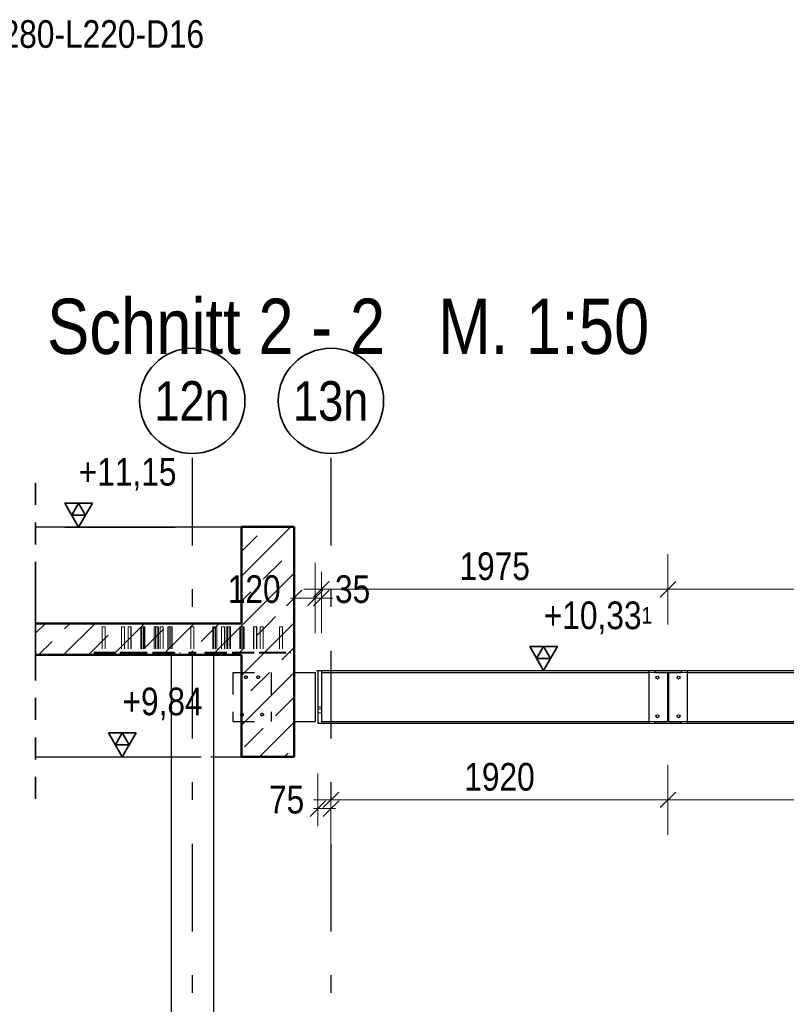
# Model space of a CAD drawing. Header units: millimetres. Extents: x -39 to 84, y 0 to 66.
# Tile 41 of 92: x 5.37 to 9.73, y 11.68 to 17.3. Entities that reach past the tile are written whole.
import ezdxf
from ezdxf.enums import TextEntityAlignment as Align

# ---------------------------------------------------------------- set-up
doc = ezdxf.new("R2010")
doc.units = ezdxf.units.MM
doc.linetypes.add('DASHDOTX2', pattern=[2, 1, -0.5, 0, -0.5])
doc.linetypes.add('HIDDEN', pattern=[0.375, 0.25, -0.125])
for name, color, linetype, lineweight in [('01_Neubau Raumschraffuren', 7, 'Continuous', 20), ('Achsen', 7, 'Continuous', 20), ('Geschnittene Kanten', 7, 'Continuous', 20), ('Schraffuren', 7, 'Continuous', 20)]:
    doc.layers.add(name, color=color, linetype=linetype, lineweight=lineweight)
doc.styles.add('Arial Narrow', font='ARIALN.TTF')
doc.dimstyles.new('Arch_Strakon_dimstyle', dxfattribs={"dimtxt": 15.75, "dimasz": 1, "dimexe": 1.25, "dimexo": 0.0625, "dimgap": 1, "dimtad": 0, "dimdec": 5, "dimzin": 12, "dimdsep": 46, "dimtxsty": 'Arial Narrow', "dimblk": 'Arrowhead_Tick', "dimsah": 1, "dimcen": 0, "dimse1": 1, "dimse2": 1, "dimclrd": 6, "dimclrt": 2, "dimazin": 0, "dimtfac": 1, "dimtdec": 4, "dimtmove": 0, "dimatfit": 3, "dimldrblk": 'NONE', "dimfxl": 1, "dimtvp": 1, "dimtolj": 1, "dimtzin": 0, "dimlwd": 13, "dimarcsym": 2})
pattern_1 = [(45, (0, 0), (-0.1414214, 0.1414214), [0.15, -0.1]), (45, (-0.07071, 0.07071), (-0.1414214, 0.1414214), [])]

# ---------------------------------------------------------------- blocks, each defined once
blk = doc.blocks.new('Arrowhead_Tick')
at = {"color": 0, "linetype": 'Continuous', "lineweight": -2}
for p, q in [((0, 20), (0, -10)), ((-1, 0), (0, 0)), ((10, 0), (0, 0))]:
    blk.add_line(p, q, dxfattribs=at)
at = {"color": 2, "linetype": 'Continuous', "lineweight": 35}
blk.add_line((4.42, 4.42), (-4.42, -4.42), dxfattribs=at)
blk = doc.blocks.new('*D212')
at = {"layer": '01_Neubau Raumschraffuren', "color": 6, "linetype": 'Continuous', "lineweight": 13}
for p, q in [((6.9192, 14), (6.9092, 14)), ((6.9292, 14), (7.0492, 14)), ((7.0592, 14), (7.0692, 14))]:
    blk.add_line(p, q, dxfattribs=at)
at = {"layer": 'Defpoints', "color": 0}
for p in [(7.0492, 14), (6.9292, 13.5757), (7.0492, 13.5757)]:
    blk.add_point(p, dxfattribs=at)
at = {"layer": '01_Neubau Raumschraffuren', "color": 6, "lineweight": 13, "xscale": 0.01, "yscale": 0.01, "zscale": 0.01}
blk.add_blockref('Arrowhead_Tick', (6.9292, 14), dxfattribs=at)
at = {"layer": '01_Neubau Raumschraffuren', "color": 6, "lineweight": 13, "xscale": 0.01, "yscale": 0.01, "zscale": 0.01, "rotation": 180}
blk.add_blockref('Arrowhead_Tick', (7.0492, 14), dxfattribs=at)
at = {"layer": '01_Neubau Raumschraffuren', "color": 2, "lineweight": 35, "insert": (6.7016, 14.05), "char_height": 0.1575, "attachment_point": 5, "style": 'Arial Narrow'}
blk.add_mtext('\\A1;120', dxfattribs=at)
blk = doc.blocks.new('_None')
blk = doc.blocks.new('*D213')
at = {"layer": '01_Neubau Raumschraffuren', "color": 6, "linetype": 'Continuous', "lineweight": 13}
for p, q in [((7.0392, 14), (7.0292, 14)), ((7.0492, 14), (7.0842, 14)), ((7.0942, 14), (7.1042, 14))]:
    blk.add_line(p, q, dxfattribs=at)
at = {"layer": 'Defpoints', "color": 0}
for p in [(7.0842, 14), (7.0842, 13.5867), (7.0492, 13.5757)]:
    blk.add_point(p, dxfattribs=at)
at = {"layer": '01_Neubau Raumschraffuren', "color": 6, "lineweight": 13, "xscale": 0.01, "yscale": 0.01, "zscale": 0.01}
blk.add_blockref('Arrowhead_Tick', (7.0492, 14), dxfattribs=at)
at = {"layer": '01_Neubau Raumschraffuren', "color": 6, "lineweight": 13, "xscale": 0.01, "yscale": 0.01, "zscale": 0.01, "rotation": 180}
blk.add_blockref('Arrowhead_Tick', (7.0842, 14), dxfattribs=at)
at = {"layer": '01_Neubau Raumschraffuren', "color": 2, "lineweight": 35, "insert": (7.2622, 14.05), "char_height": 0.1575, "attachment_point": 5, "style": 'Arial Narrow'}
blk.add_mtext('\\A1;35', dxfattribs=at)
blk = doc.blocks.new('*D214')
at = {"layer": '01_Neubau Raumschraffuren', "color": 6, "linetype": 'Continuous', "lineweight": 13}
blk.add_line((7.0942, 14.05), (9.0489, 14.05), dxfattribs=at)
at = {"layer": 'Defpoints', "color": 0}
for p in [(9.0589, 14.05), (7.0842, 13.5867), (9.0589, 13.2867)]:
    blk.add_point(p, dxfattribs=at)
at = {"layer": '01_Neubau Raumschraffuren', "color": 6, "lineweight": 13, "xscale": 0.01, "yscale": 0.01, "zscale": 0.01}
blk.add_blockref('Arrowhead_Tick', (9.0589, 14.05), dxfattribs=at)
at = {"layer": '01_Neubau Raumschraffuren', "color": 6, "lineweight": 13, "xscale": 0.01, "yscale": 0.01, "zscale": 0.01, "rotation": 180}
blk.add_blockref('Arrowhead_Tick', (7.0842, 14.05), dxfattribs=at)
at = {"layer": '01_Neubau Raumschraffuren', "color": 2, "lineweight": 35, "insert": (8.0716, 14.1804), "char_height": 0.1575, "attachment_point": 5, "style": 'Arial Narrow'}
blk.add_mtext('\\A1;1975', dxfattribs=at)
blk = doc.blocks.new('*D215')
at = {"layer": '01_Neubau Raumschraffuren', "color": 6, "linetype": 'Continuous', "lineweight": 13}
blk.add_line((9.0689, 14.05), (10.9589, 14.05), dxfattribs=at)
at = {"layer": 'Defpoints', "color": 0}
for p in [(10.9689, 14.05), (10.9689, 13.5867), (9.0589, 13.2867)]:
    blk.add_point(p, dxfattribs=at)
at = {"layer": '01_Neubau Raumschraffuren', "color": 6, "lineweight": 13, "xscale": 0.01, "yscale": 0.01, "zscale": 0.01}
blk.add_blockref('Arrowhead_Tick', (10.9689, 14.05), dxfattribs=at)
at = {"layer": '01_Neubau Raumschraffuren', "color": 6, "lineweight": 13, "xscale": 0.01, "yscale": 0.01, "zscale": 0.01, "rotation": 180}
blk.add_blockref('Arrowhead_Tick', (9.0589, 14.05), dxfattribs=at)
at = {"layer": '01_Neubau Raumschraffuren', "color": 2, "lineweight": 35, "insert": (10.0139, 14.1804), "char_height": 0.1575, "attachment_point": 5, "style": 'Arial Narrow'}
blk.add_mtext('\\A1;1910', dxfattribs=at)
blk = doc.blocks.new('*D246')
at = {"layer": 'Achsen', "color": 6, "linetype": 'Continuous', "lineweight": 13}
for p, q in [((7.0542, 12.8), (7.0442, 12.8)), ((7.0642, 12.8), (7.1389, 12.8)), ((7.1489, 12.8), (7.1589, 12.8))]:
    blk.add_line(p, q, dxfattribs=at)
at = {"layer": 'Defpoints', "color": 0}
for p in [(7.1389, 14.8002), (7.0642, 13.2867), (7.1389, 12.8)]:
    blk.add_point(p, dxfattribs=at)
at = {"layer": 'Achsen', "color": 6, "lineweight": 13, "xscale": 0.01, "yscale": 0.01, "zscale": 0.01}
blk.add_blockref('Arrowhead_Tick', (7.0642, 12.8), dxfattribs=at)
at = {"layer": 'Achsen', "color": 6, "lineweight": 13, "xscale": 0.01, "yscale": 0.01, "zscale": 0.01, "rotation": 180}
blk.add_blockref('Arrowhead_Tick', (7.1389, 12.8), dxfattribs=at)
at = {"layer": 'Achsen', "color": 2, "lineweight": 35, "insert": (6.8862, 12.85), "char_height": 0.1575, "attachment_point": 5, "style": 'Arial Narrow'}
blk.add_mtext('\\A1;75', dxfattribs=at)
blk = doc.blocks.new('*D247')
at = {"layer": 'Achsen', "color": 6, "linetype": 'Continuous', "lineweight": 13}
blk.add_line((7.1489, 12.85), (9.0489, 12.85), dxfattribs=at)
at = {"layer": 'Defpoints', "color": 0}
for p in [(7.1389, 14.8002), (9.0589, 13.2867), (9.0589, 12.85)]:
    blk.add_point(p, dxfattribs=at)
at = {"layer": 'Achsen', "color": 6, "lineweight": 13, "xscale": 0.01, "yscale": 0.01, "zscale": 0.01}
blk.add_blockref('Arrowhead_Tick', (9.0589, 12.85), dxfattribs=at)
at = {"layer": 'Achsen', "color": 6, "lineweight": 13, "xscale": 0.01, "yscale": 0.01, "zscale": 0.01, "rotation": 180}
blk.add_blockref('Arrowhead_Tick', (7.1389, 12.85), dxfattribs=at)
at = {"layer": 'Achsen', "color": 2, "lineweight": 35, "insert": (8.0989, 12.9804), "char_height": 0.1575, "attachment_point": 5, "style": 'Arial Narrow'}
blk.add_mtext('\\A1;1920', dxfattribs=at)
blk = doc.blocks.new('*D248')
at = {"layer": 'Achsen', "color": 6, "linetype": 'Continuous', "lineweight": 13}
blk.add_line((9.0689, 12.85), (10.9589, 12.85), dxfattribs=at)
at = {"layer": 'Defpoints', "color": 0}
for p in [(9.0589, 13.2867), (10.9689, 13.1867), (10.9689, 12.85)]:
    blk.add_point(p, dxfattribs=at)
at = {"layer": 'Achsen', "color": 6, "lineweight": 13, "xscale": 0.01, "yscale": 0.01, "zscale": 0.01}
blk.add_blockref('Arrowhead_Tick', (10.9689, 12.85), dxfattribs=at)
at = {"layer": 'Achsen', "color": 6, "lineweight": 13, "xscale": 0.01, "yscale": 0.01, "zscale": 0.01, "rotation": 180}
blk.add_blockref('Arrowhead_Tick', (9.0589, 12.85), dxfattribs=at)
at = {"layer": 'Achsen', "color": 2, "lineweight": 35, "insert": (10.0139, 12.9804), "char_height": 0.1575, "attachment_point": 5, "style": 'Arial Narrow'}
blk.add_mtext('\\A1;1910', dxfattribs=at)

msp = doc.modelspace()

# ---------------------------------------------------------------- hatches: boundary and pattern name
at = {"layer": 'Schraffuren', "lineweight": 13}
h = msp.add_hatch(dxfattribs=at)
h.set_pattern_fill('bB', color=6, scale=0.01, angle=45, style=0, pattern_type=2)
h.set_pattern_definition(pattern_1)
h.paths.add_polyline_path([(6.6292175, 13.8557405), (6.9292175, 13.8557405), (6.9292175, 14.4057405), (6.6292175, 14.4057405)])
h = msp.add_hatch(dxfattribs=at)
h.set_pattern_fill('bB', color=6, scale=0.01, angle=45, style=0, pattern_type=2)
h.set_pattern_definition(pattern_1)
h.paths.add_polyline_path([(5.455534, 13.6757405), (6.9292175, 13.6757405), (6.9292175, 13.8557405), (5.455534, 13.8557405)])
h = msp.add_hatch(dxfattribs=at)
h.set_pattern_fill('bB', color=6, scale=0.01, angle=45, style=0, pattern_type=2)
h.set_pattern_definition(pattern_1)
h.paths.add_polyline_path([(6.6292175, 13.0957405), (6.9292175, 13.0957405), (6.9292175, 13.6757405), (6.6292175, 13.6757405)])
at = {"layer": 'Schraffuren', "lineweight": 13, "true_color": 0x4682b4}
msp.add_hatch(color=145, dxfattribs=at).paths.add_polyline_path([(8.9839175, 13.2867405), (9.1339175, 13.2867405), (9.1339175, 13.2974405), (9.0624675, 13.2974405), (9.0624675, 13.5760405), (9.1339175, 13.5760405), (9.1339175, 13.5867405), (8.9839175, 13.5867405), (8.9839175, 13.5760405), (9.0553675, 13.5760405), (9.0553675, 13.2974405), (8.9839175, 13.2974405)])

# ---------------------------------------------------------------- linework, layer by layer
at = {"color": 2, "linetype": 'HIDDEN', "lineweight": 35, "ltscale": 0.5}
for p, q in [((5.455534, 14.6557405), (5.455534, 13.6057405)), ((5.455534, 14.1057405), (5.455534, 12.8457405))]:
    msp.add_line(p, q, dxfattribs=at)
at = {"color": 3, "linetype": 'Continuous', "lineweight": 25}
for p, q in [((5.455534, 14.4057405), (6.6292175, 14.4057405)), ((6.228881, 13.6757405), (6.228881, 7.4257394)), ((6.468881, 13.6757405), (6.468881, 7.4257394)), ((7.0642175, 13.5867405), (7.0842175, 13.5867405)), ((7.0642175, 13.5867394), (7.0642175, 13.2867394)), ((7.0842175, 13.5867405), (8.9489175, 13.5867405)), ((7.0842175, 13.5867394), (7.0842175, 13.2867394)), ((8.9489175, 13.5867405), (8.9489175, 13.2867394)), ((8.9489175, 13.5867405), (8.9839175, 13.5867405)), ((9.1339175, 13.5867405), (9.1689175, 13.5867405)), ((9.1689175, 13.5867405), (9.1689175, 13.2867394)), ((9.1689175, 13.5867405), (10.7889175, 13.5867405)), ((6.9292175, 13.5757405), (7.0492175, 13.5757405)), ((7.0492175, 13.5757405), (7.0492175, 13.2957405)), ((7.0842175, 13.5760405), (8.9489175, 13.5760405)), ((9.1689175, 13.5760405), (10.7889175, 13.5760405)), ((6.9292175, 13.2957405), (7.0492175, 13.2957405)), ((7.0642175, 13.2867405), (7.0842175, 13.2867405)), ((7.0842175, 13.2974405), (8.9489175, 13.2974405)), ((7.0842175, 13.2867405), (8.9489175, 13.2867405)), ((8.9489175, 13.2867405), (8.9839175, 13.2867405)), ((9.1339175, 13.2867405), (9.1689175, 13.2867405)), ((9.1689175, 13.2974405), (10.7889175, 13.2974405)), ((9.1689175, 13.2867405), (10.7889175, 13.2867405)), ((5.455534, 13.0957405), (6.228881, 13.0957405)), ((6.468881, 13.0957405), (6.6292175, 13.0957405))]:
    msp.add_line(p, q, dxfattribs=at)
at = {"color": 4, "linetype": 'Continuous', "lineweight": 50}
for p, q in [((6.6292175, 14.4057405), (6.6292175, 13.8557405)), ((6.6292175, 14.4057405), (6.9292175, 14.4057405)), ((6.9292175, 14.4057405), (6.9292175, 13.8557405)), ((5.455534, 13.8557405), (6.6292175, 13.8557405)), ((6.9292175, 13.8557405), (6.9292175, 13.6757405)), ((5.455534, 13.6757405), (6.6292175, 13.6757405)), ((6.6292175, 13.6757405), (6.6292175, 13.0957405)), ((6.9292175, 13.6757405), (6.9292175, 13.0957405)), ((6.6292175, 13.0957405), (6.9292175, 13.0957405))]:
    msp.add_line(p, q, dxfattribs=at)
at = {"color": 3, "linetype": 'Continuous', "lineweight": 25}
for centre in [(8.9989175, 13.5467405), (9.1189175, 13.5467405), (8.9989175, 13.3267405), (9.1189175, 13.3267405)]:
    msp.add_circle(centre, 0.0085, dxfattribs=at)
at = {"layer": '01_Neubau Raumschraffuren', "color": 2, "linetype": 'Continuous', "lineweight": 35}
for p, q in [((5.7803572, 14.5409404), (5.6228572, 14.5409404)), ((5.6228572, 14.5409404), (5.7016072, 14.4045454)), ((5.7016072, 14.5409404), (5.6622322, 14.4727429)), ((5.7016072, 14.4045454), (5.7803572, 14.5409404)), ((5.7409822, 14.4727429), (5.7016072, 14.5409404)), ((5.6622322, 14.4727429), (5.7409822, 14.4727429)), ((8.42875, 13.7231355), (8.27125, 13.7231355)), ((8.27125, 13.7231355), (8.35, 13.5867405)), ((8.35, 13.7231355), (8.310625, 13.654938)), ((8.35, 13.5867405), (8.42875, 13.7231355)), ((8.389375, 13.654938), (8.35, 13.7231355)), ((8.310625, 13.654938), (8.389375, 13.654938)), ((6.02875, 13.2321355), (5.87125, 13.2321355)), ((5.87125, 13.2321355), (5.95, 13.0957405)), ((5.95, 13.2321355), (5.910625, 13.163938)), ((5.95, 13.0957405), (6.02875, 13.2321355)), ((5.989375, 13.163938), (5.95, 13.2321355)), ((5.910625, 13.163938), (5.989375, 13.163938))]:
    msp.add_line(p, q, dxfattribs=at)
at = {"layer": '01_Neubau Raumschraffuren', "color": 3, "linetype": 'Continuous', "lineweight": 25}
for p, q in [((5.6228572, 14.4045454), (6.2505536, 14.4045454)), ((6.2505536, 14.4045454), (6.6292175, 14.4057405)), ((8.27125, 13.5867405), (8.9733651, 13.5867405)), ((5.87125, 13.0957405), (6.4004175, 13.0957405))]:
    msp.add_line(p, q, dxfattribs=at)
at = {"layer": '01_Neubau Raumschraffuren', "color": 6, "linetype": 'HIDDEN', "lineweight": 13, "ltscale": 0.5}
for p, q in [((5.836281, 13.8357405), (5.836281, 13.6907405)), ((5.836281, 13.8357405), (5.83689, 13.8357405)), ((5.83689, 13.8357405), (5.8386241, 13.8357405)), ((5.8386241, 13.8357405), (5.8412195, 13.8357405)), ((5.8412195, 13.8357405), (5.844281, 13.8357405)), ((5.844281, 13.8357405), (5.8473425, 13.8357405)), ((5.8473425, 13.8357405), (5.8499379, 13.8357405)), ((5.8499379, 13.8357405), (5.851672, 13.8357405)), ((5.851672, 13.8357405), (5.852281, 13.8357405)), ((5.852281, 13.8357405), (5.852281, 13.6907405)), ((5.946281, 13.8357405), (5.946281, 13.6907405)), ((5.946281, 13.8357405), (5.94689, 13.8357405)), ((5.94689, 13.8357405), (5.9486241, 13.8357405)), ((5.9486241, 13.8357405), (5.9512195, 13.8357405)), ((5.9512195, 13.8357405), (5.954281, 13.8357405)), ((5.954281, 13.8357405), (5.9573425, 13.8357405)), ((5.9573425, 13.8357405), (5.9599379, 13.8357405)), ((5.9599379, 13.8357405), (5.961672, 13.8357405)), ((5.961672, 13.8357405), (5.962281, 13.8357405)), ((5.962281, 13.8357405), (5.962281, 13.6907405)), ((5.9827779, 13.8357405), (5.9827779, 13.6907405)), ((5.9827779, 13.8357405), (5.9833868, 13.8357405)), ((5.9833868, 13.8357405), (5.985121, 13.8357405)), ((5.9841921, 13.8357405), (5.9841921, 13.6907405)), ((5.985121, 13.8357405), (5.9877164, 13.8357405)), ((5.9877164, 13.8357405), (5.9907779, 13.8357405)), ((5.9907779, 13.8357405), (5.9938393, 13.8357405)), ((5.9938393, 13.8357405), (5.9964347, 13.8357405)), ((5.9964347, 13.8357405), (5.9981689, 13.8357405)), ((5.9981689, 13.8357405), (5.9987779, 13.8357405)), ((5.9987779, 13.8357405), (5.9987779, 13.6907405)), ((5.9987779, 13.8357405), (5.9995831, 13.8357405)), ((5.9995831, 13.8357405), (6.0001921, 13.8357405)), ((6.0001921, 13.8357405), (6.0001921, 13.6907405)), ((6.0549028, 13.8357405), (6.0549028, 13.6907405)), ((6.0549028, 13.8357405), (6.0555117, 13.8357405)), ((6.0555117, 13.8357405), (6.0572459, 13.8357405)), ((6.056281, 13.8357405), (6.056281, 13.6907405)), ((6.0572459, 13.8357405), (6.0598413, 13.8357405)), ((6.0598413, 13.8357405), (6.0629028, 13.8357405)), ((6.0619738, 13.8357405), (6.0619738, 13.6907405)), ((6.0629028, 13.8357405), (6.0659642, 13.8357405)), ((6.0659642, 13.8357405), (6.0685596, 13.8357405)), ((6.0685596, 13.8357405), (6.0702938, 13.8357405)), ((6.0702938, 13.8357405), (6.0709028, 13.8357405)), ((6.0709028, 13.8357405), (6.0709028, 13.6907405)), ((6.0709028, 13.8357405), (6.071672, 13.8357405)), ((6.071672, 13.8357405), (6.072281, 13.8357405)), ((6.072281, 13.8357405), (6.072281, 13.6907405)), ((6.072281, 13.8357405), (6.0730353, 13.8357405)), ((6.0730353, 13.8357405), (6.0756307, 13.8357405)), ((6.0756307, 13.8357405), (6.0773649, 13.8357405)), ((6.0773649, 13.8357405), (6.0779738, 13.8357405)), ((6.0779738, 13.8357405), (6.0779738, 13.6907405)), ((6.1326845, 13.8357405), (6.1326845, 13.6907405)), ((6.1326845, 13.8357405), (6.1332935, 13.8357405)), ((6.1332935, 13.8357405), (6.1350276, 13.8357405)), ((6.1350276, 13.8357405), (6.137623, 13.8357405)), ((6.137623, 13.8357405), (6.1406845, 13.8357405)), ((6.1397556, 13.8357405), (6.1397556, 13.6907405)), ((6.1406845, 13.8357405), (6.143746, 13.8357405)), ((6.143746, 13.8357405), (6.1463414, 13.8357405)), ((6.1463414, 13.8357405), (6.1480755, 13.8357405)), ((6.1480755, 13.8357405), (6.1486845, 13.8357405)), ((6.1486845, 13.8357405), (6.1486845, 13.6907405)), ((6.1486845, 13.8357405), (6.150817, 13.8357405)), ((6.150817, 13.8357405), (6.1534124, 13.8357405)), ((6.1534124, 13.8357405), (6.1551466, 13.8357405)), ((6.1551466, 13.8357405), (6.1557556, 13.8357405)), ((6.1557556, 13.8357405), (6.1557556, 13.6907405)), ((6.166281, 13.8357405), (6.166281, 13.6907405)), ((6.166281, 13.8357405), (6.16689, 13.8357405)), ((6.16689, 13.8357405), (6.1686241, 13.8357405)), ((6.1686241, 13.8357405), (6.1712195, 13.8357405)), ((6.1712195, 13.8357405), (6.174281, 13.8357405)), ((6.174281, 13.8357405), (6.1773425, 13.8357405)), ((6.1773425, 13.8357405), (6.1799379, 13.8357405)), ((6.1799379, 13.8357405), (6.181672, 13.8357405)), ((6.181672, 13.8357405), (6.182281, 13.8357405)), ((6.182281, 13.8357405), (6.182281, 13.6907405)), ((6.2104662, 13.8357405), (6.2104662, 13.6907405)), ((6.2104662, 13.8357405), (6.2110752, 13.8357405)), ((6.2110752, 13.8357405), (6.2128094, 13.8357405)), ((6.2128094, 13.8357405), (6.2154048, 13.8357405)), ((6.2154048, 13.8357405), (6.2184662, 13.8357405)), ((6.2175373, 13.8357405), (6.2175373, 13.6907405)), ((6.2184662, 13.8357405), (6.2215277, 13.8357405)), ((6.2215277, 13.8357405), (6.2241231, 13.8357405)), ((6.2241231, 13.8357405), (6.2258573, 13.8357405)), ((6.2258573, 13.8357405), (6.2264662, 13.8357405)), ((6.2264662, 13.8357405), (6.2264662, 13.6907405)), ((6.2264662, 13.8357405), (6.2285988, 13.8357405)), ((6.2285988, 13.8357405), (6.2311942, 13.8357405)), ((6.2311942, 13.8357405), (6.2329284, 13.8357405)), ((6.2329284, 13.8357405), (6.2335373, 13.8357405)), ((6.2335373, 13.8357405), (6.2335373, 13.6907405)), ((6.341281, 13.8357405), (6.341281, 13.6907405)), ((6.341281, 13.8357405), (6.34189, 13.8357405)), ((6.34189, 13.8357405), (6.3436241, 13.8357405)), ((6.3436241, 13.8357405), (6.3462195, 13.8357405)), ((6.3462195, 13.8357405), (6.349281, 13.8357405)), ((6.349281, 13.8357405), (6.3523425, 13.8357405)), ((6.3523425, 13.8357405), (6.3549379, 13.8357405)), ((6.3549379, 13.8357405), (6.356672, 13.8357405)), ((6.356672, 13.8357405), (6.357281, 13.8357405)), ((6.357281, 13.8357405), (6.357281, 13.6907405)), ((6.4650247, 13.8357405), (6.4650247, 13.6907405)), ((6.4650247, 13.8357405), (6.4656337, 13.8357405)), ((6.4656337, 13.8357405), (6.4673678, 13.8357405)), ((6.4673678, 13.8357405), (6.4699632, 13.8357405)), ((6.4699632, 13.8357405), (6.4730247, 13.8357405)), ((6.4720958, 13.8357405), (6.4720958, 13.6907405)), ((6.4730247, 13.8357405), (6.4760862, 13.8357405)), ((6.4760862, 13.8357405), (6.4786815, 13.8357405)), ((6.4786815, 13.8357405), (6.4804157, 13.8357405)), ((6.4804157, 13.8357405), (6.4810247, 13.8357405)), ((6.4810247, 13.8357405), (6.4810247, 13.6907405)), ((6.4810247, 13.8357405), (6.4831572, 13.8357405)), ((6.4831572, 13.8357405), (6.4857526, 13.8357405)), ((6.4857526, 13.8357405), (6.4874868, 13.8357405)), ((6.4874868, 13.8357405), (6.4880958, 13.8357405)), ((6.4880958, 13.8357405), (6.4880958, 13.6907405)), ((6.516281, 13.8357405), (6.516281, 13.6907405)), ((6.516281, 13.8357405), (6.51689, 13.8357405)), ((6.51689, 13.8357405), (6.5186241, 13.8357405)), ((6.5186241, 13.8357405), (6.5212195, 13.8357405)), ((6.5212195, 13.8357405), (6.524281, 13.8357405)), ((6.524281, 13.8357405), (6.5273425, 13.8357405)), ((6.5273425, 13.8357405), (6.5299379, 13.8357405)), ((6.5299379, 13.8357405), (6.531672, 13.8357405)), ((6.531672, 13.8357405), (6.532281, 13.8357405)), ((6.532281, 13.8357405), (6.532281, 13.6907405)), ((6.5428064, 13.8357405), (6.5428064, 13.6907405)), ((6.5428064, 13.8357405), (6.5434154, 13.8357405)), ((6.5434154, 13.8357405), (6.5451496, 13.8357405)), ((6.5451496, 13.8357405), (6.547745, 13.8357405)), ((6.547745, 13.8357405), (6.5508064, 13.8357405)), ((6.5498775, 13.8357405), (6.5498775, 13.6907405)), ((6.5508064, 13.8357405), (6.5538679, 13.8357405)), ((6.5538679, 13.8357405), (6.5564633, 13.8357405)), ((6.5564633, 13.8357405), (6.5581975, 13.8357405)), ((6.5581975, 13.8357405), (6.5588064, 13.8357405)), ((6.5588064, 13.8357405), (6.5588064, 13.6907405)), ((6.5588064, 13.8357405), (6.560939, 13.8357405)), ((6.560939, 13.8357405), (6.5635344, 13.8357405)), ((6.5635344, 13.8357405), (6.5652685, 13.8357405)), ((6.5652685, 13.8357405), (6.5658775, 13.8357405)), ((6.5658775, 13.8357405), (6.5658775, 13.6907405)), ((6.6205882, 13.8357405), (6.6205882, 13.6907405)), ((6.6205882, 13.8357405), (6.6211971, 13.8357405)), ((6.6211971, 13.8357405), (6.6229313, 13.8357405)), ((6.6229313, 13.8357405), (6.6255267, 13.8357405)), ((6.6255267, 13.8357405), (6.6285882, 13.8357405)), ((6.626281, 13.8357405), (6.626281, 13.6907405)), ((6.6276593, 13.8357405), (6.6276593, 13.6907405)), ((6.6285882, 13.8357405), (6.6316496, 13.8357405)), ((6.6316496, 13.8357405), (6.634245, 13.8357405)), ((6.634245, 13.8357405), (6.6359792, 13.8357405)), ((6.6359792, 13.8357405), (6.6365882, 13.8357405)), ((6.6365882, 13.8357405), (6.6365882, 13.6907405)), ((6.6365882, 13.8357405), (6.6373425, 13.8357405)), ((6.6373425, 13.8357405), (6.6399379, 13.8357405)), ((6.6399379, 13.8357405), (6.641672, 13.8357405)), ((6.641672, 13.8357405), (6.642281, 13.8357405)), ((6.642281, 13.8357405), (6.642281, 13.6907405)), ((6.642281, 13.8357405), (6.6430503, 13.8357405)), ((6.6430503, 13.8357405), (6.6436593, 13.8357405)), ((6.6436593, 13.8357405), (6.6436593, 13.6907405)), ((6.6983699, 13.8357405), (6.6983699, 13.6907405)), ((6.6983699, 13.8357405), (6.6989789, 13.8357405)), ((6.6989789, 13.8357405), (6.7007131, 13.8357405)), ((6.6997841, 13.8357405), (6.6997841, 13.6907405)), ((6.7007131, 13.8357405), (6.7033085, 13.8357405)), ((6.7033085, 13.8357405), (6.7063699, 13.8357405)), ((6.7063699, 13.8357405), (6.7094314, 13.8357405)), ((6.7094314, 13.8357405), (6.7120268, 13.8357405)), ((6.7120268, 13.8357405), (6.713761, 13.8357405)), ((6.713761, 13.8357405), (6.7143699, 13.8357405)), ((6.7143699, 13.8357405), (6.7143699, 13.6907405)), ((6.7143699, 13.8357405), (6.7151752, 13.8357405)), ((6.7151752, 13.8357405), (6.7157841, 13.8357405)), ((6.7157841, 13.8357405), (6.7157841, 13.6907405)), ((6.736281, 13.8357405), (6.736281, 13.6907405)), ((6.736281, 13.8357405), (6.73689, 13.8357405)), ((6.73689, 13.8357405), (6.7386241, 13.8357405)), ((6.7386241, 13.8357405), (6.7412195, 13.8357405)), ((6.7412195, 13.8357405), (6.744281, 13.8357405)), ((6.744281, 13.8357405), (6.7473425, 13.8357405)), ((6.7473425, 13.8357405), (6.7499379, 13.8357405)), ((6.7499379, 13.8357405), (6.751672, 13.8357405)), ((6.751672, 13.8357405), (6.752281, 13.8357405)), ((6.752281, 13.8357405), (6.752281, 13.6907405)), ((6.846281, 13.8357405), (6.846281, 13.6907405)), ((6.846281, 13.8357405), (6.84689, 13.8357405)), ((6.84689, 13.8357405), (6.8486241, 13.8357405)), ((6.8486241, 13.8357405), (6.8512195, 13.8357405)), ((6.8512195, 13.8357405), (6.854281, 13.8357405)), ((6.854281, 13.8357405), (6.8573425, 13.8357405)), ((6.8573425, 13.8357405), (6.8599379, 13.8357405)), ((6.8599379, 13.8357405), (6.861672, 13.8357405)), ((6.861672, 13.8357405), (6.862281, 13.8357405)), ((6.862281, 13.8357405), (6.862281, 13.6907405)), ((5.789281, 13.6907405), (5.789281, 13.6857405)), ((5.789281, 13.6907405), (5.9377449, 13.6907405)), ((5.789281, 13.6857405), (5.9377449, 13.6857405)), ((5.9377449, 13.6907405), (5.9377449, 13.6857405)), ((5.9377449, 13.6907405), (5.9660291, 13.6907405)), ((5.9377449, 13.6857405), (5.9660291, 13.6857405)), ((5.9391591, 13.6907405), (5.9391591, 13.6857405)), ((5.9660291, 13.6907405), (5.9660291, 13.6857405)), ((5.9660291, 13.6907405), (6.1215926, 13.6907405)), ((5.9660291, 13.6857405), (6.1215926, 13.6857405)), ((5.9674433, 13.6907405), (5.9674433, 13.6857405)), ((6.1215926, 13.6907405), (6.2771561, 13.6907405)), ((6.1215926, 13.6857405), (6.2771561, 13.6857405)), ((6.229281, 13.6907405), (6.229281, 13.6857405)), ((6.2488718, 13.6907405), (6.2488718, 13.6857405)), ((6.2502861, 13.6907405), (6.2502861, 13.6857405)), ((6.2771561, 13.6907405), (6.2771561, 13.6857405)), ((6.2771561, 13.6907405), (6.2785703, 13.6907405)), ((6.2771561, 13.6857405), (6.2785703, 13.6857405)), ((6.2785703, 13.6907405), (6.2785703, 13.6857405)), ((6.329281, 13.6907405), (6.329281, 13.6857405)), ((6.329281, 13.6907405), (6.369281, 13.6907405)), ((6.329281, 13.6857405), (6.369281, 13.6857405)), ((6.369281, 13.6907405), (6.369281, 13.6857405)), ((6.4199917, 13.6907405), (6.4199917, 13.6857405)), ((6.4199917, 13.6907405), (6.5755552, 13.6907405)), ((6.4199917, 13.6857405), (6.5755552, 13.6857405)), ((6.4214059, 13.6907405), (6.4214059, 13.6857405)), ((6.448276, 13.6907405), (6.448276, 13.6857405)), ((6.4496902, 13.6907405), (6.4496902, 13.6857405)), ((6.469281, 13.6907405), (6.469281, 13.6857405)), ((6.5755552, 13.6907405), (6.7311187, 13.6907405)), ((6.5755552, 13.6857405), (6.7311187, 13.6857405)), ((6.7311187, 13.6907405), (6.7311187, 13.6857405)), ((6.7311187, 13.6907405), (6.7594029, 13.6907405)), ((6.7311187, 13.6857405), (6.7594029, 13.6857405)), ((6.7325329, 13.6907405), (6.7325329, 13.6857405)), ((6.7594029, 13.6907405), (6.7594029, 13.6857405)), ((6.7594029, 13.6907405), (6.909281, 13.6907405)), ((6.7594029, 13.6857405), (6.909281, 13.6857405)), ((6.7608172, 13.6907405), (6.7608172, 13.6857405)), ((6.909281, 13.6907405), (6.909281, 13.6857405)), ((8.9489175, 13.5760405), (8.9839175, 13.5760405)), ((9.0553675, 13.5760405), (9.0624675, 13.5760405)), ((9.1339175, 13.5760405), (9.1689175, 13.5760405)), ((7.0642175, 13.3797391), (7.0842175, 13.3797393)), ((7.0642175, 13.3681913), (7.0842175, 13.368228)), ((7.0642175, 13.3457391), (7.0842175, 13.3457394)), ((8.9489175, 13.2974405), (8.9839175, 13.2974405)), ((9.0553675, 13.2974405), (9.0624675, 13.2974405)), ((9.1339175, 13.2974405), (9.1689175, 13.2974405))]:
    msp.add_line(p, q, dxfattribs=at)
at = {"layer": '01_Neubau Raumschraffuren', "color": 3, "linetype": 'HIDDEN', "lineweight": 25, "ltscale": 0.5}
for p, q in [((6.5792267, 13.5757405), (6.5792267, 13.2957405)), ((6.5792267, 13.5757405), (6.7992082, 13.5757405)), ((6.647333, 13.5516157), (6.6473326, 13.5516168)), ((6.6513822, 13.5418125), (6.6513819, 13.5418135)), ((6.6571362, 13.555665), (6.6571358, 13.555666)), ((6.6611855, 13.5458617), (6.6611851, 13.5458628)), ((6.7172507, 13.5516157), (6.7172504, 13.5516168)), ((6.7213, 13.5418125), (6.7212996, 13.5418135)), ((6.727054, 13.555665), (6.7270536, 13.555666)), ((6.7311032, 13.5458617), (6.7311029, 13.5458628)), ((6.7992082, 13.5757405), (6.7992082, 13.2957405)), ((6.6248291, 13.3386157), (6.6248287, 13.3386168)), ((6.6288783, 13.3288125), (6.628878, 13.3288135)), ((6.6346323, 13.342665), (6.634632, 13.342666)), ((6.6386816, 13.3328617), (6.6386812, 13.3328628)), ((6.7398291, 13.3385166), (6.7398287, 13.3385176)), ((6.7438783, 13.3287134), (6.743878, 13.3287144)), ((6.7496323, 13.3425659), (6.749632, 13.3425669)), ((6.7536816, 13.3327626), (6.7536812, 13.3327637)), ((6.5792267, 13.2957405), (6.7992082, 13.2957405)), ((6.228881, 13.0957405), (6.468881, 13.0957405))]:
    msp.add_line(p, q, dxfattribs=at)
for centre in [(6.6542592, 13.5487387), (6.724177, 13.5487387), (6.6317553, 13.3357387), (6.7467553, 13.3356396)]:
    msp.add_circle(centre, 0.0075, dxfattribs=at)
at = {"layer": '01_Neubau Raumschraffuren', "color": 9, "linetype": 'Continuous', "lineweight": 0}
msp.add_circle((9.0589175, 13.2867405), 0.00111, dxfattribs=at)
at = {"layer": 'Achsen', "color": 3, "linetype": 'DASHDOTX2', "lineweight": 25, "ltscale": 0.5}
for p, q in [((6.3488704, 14.8001569), (6.3488704, 6.2748045)), ((7.1388704, 14.8001569), (7.1388704, 6.2546375))]:
    msp.add_line(p, q, dxfattribs=at)
at = {"layer": 'Achsen', "color": 2, "linetype": 'Continuous', "lineweight": 35}
for centre in [(6.3488704, 15.1235682), (7.1388704, 15.1235682)]:
    msp.add_circle(centre, 0.3, dxfattribs=at)
at = {"layer": 'Achsen', "color": 9, "linetype": 'Continuous', "lineweight": 0}
msp.add_circle((7.0592175, 13.5867405), 0.00111, dxfattribs=at)
at = {"layer": 'Geschnittene Kanten', "color": 3, "linetype": 'Continuous', "lineweight": 25}
for p, q in [((8.9839175, 13.5867405), (8.9839175, 13.5760405)), ((8.9839175, 13.5867405), (9.1339175, 13.5867405)), ((9.1339175, 13.5867405), (9.1339175, 13.5760405)), ((8.9839175, 13.5760405), (9.0553675, 13.5760405)), ((9.0553675, 13.5760405), (9.0553675, 13.2974405)), ((9.0624675, 13.5760405), (9.0624675, 13.2974405)), ((9.0624675, 13.5760405), (9.1339175, 13.5760405)), ((8.9839175, 13.2974405), (8.9839175, 13.2867405)), ((8.9839175, 13.2974405), (9.0553675, 13.2974405)), ((8.9839175, 13.2867405), (9.1339175, 13.2867405)), ((9.0624675, 13.2974405), (9.1339175, 13.2974405)), ((9.1339175, 13.2974405), (9.1339175, 13.2867405))]:
    msp.add_line(p, q, dxfattribs=at)

# ---------------------------------------------------------------- texts
at = {"color": 2, "lineweight": 35, "style": 'Arial Narrow'}
msp.add_text('Typ XT-SQ-WO-      -R0_LR170_X120_H280-L220-D16', height=0.1575, dxfattribs=at).set_placement((1.9540109, 17.1361398))
at = {"layer": '01_Neubau Raumschraffuren', "color": 2, "lineweight": 35, "char_height": 0.1575, "attachment_point": 1, "line_spacing_factor": 0.9, "style": 'Arial Narrow'}
for s, insert in [(' +11,15', (5.6515948, 14.7982954)), (' +10,33{\\A1;\\H.6x;\\S1;}', (8.301175, 13.9804905)), (' +9,84', (5.901175, 13.4894905))]:
    msp.add_mtext(s, dxfattribs=dict(at, insert=insert))
at = {"layer": 'Achsen', "color": 1, "lineweight": 70, "style": 'Arial Narrow'}
msp.add_text('Schnitt 2 - 2   M. 1:50', height=0.315, dxfattribs=at).set_placement((5.5218402, 15.3912524))
at = {"layer": 'Achsen', "color": 4, "lineweight": 50, "style": 'Arial Narrow'}
for s, p in [('12n', (6.3472704, 15.1235682)), ('13n', (7.1372704, 15.1235682))]:
    msp.add_text(s, height=0.225, dxfattribs=at).set_placement(p, align=Align.MIDDLE_CENTER)

# ---------------------------------------------------------------- dimensions: what is measured, and where the dimension line sits
at = {"layer": '01_Neubau Raumschraffuren', "lineweight": 35}
for base, p1, p2, text, override, picture, middle in [((9.0589175, 14.05), (7.0842175, 13.5867405), (9.0589175, 13.2867405), '1975', {"dimscale": 0.01, "dimtxt": 15.75, "dimasz": 1, "dimgap": 5, "dimtad": 1, "dimjust": 0, "dimtih": 0, "dimtoh": 0, "dimdec": 6, "dimdsep": 46, "dimtxsty": 'Arial Narrow', "dimclrd": 6, "dimclrt": 2, "dimtix": 1, "dimtofl": 255, "dimtmove": 0, "dimatfit": 2, "dimfxl": 0, "dimfxlon": 0, "dimtvp": 31.746032, "dimlwd": 13}, '*D214', (8.0715675, 14.05)), ((10.9689175, 14.05), (9.0589175, 13.2867405), (10.9689175, 13.5867405), '1910', {"dimscale": 0.01, "dimtxt": 15.75, "dimasz": 1, "dimgap": 5, "dimtad": 1, "dimjust": 0, "dimtih": 0, "dimtoh": 0, "dimdec": 6, "dimdsep": 46, "dimtxsty": 'Arial Narrow', "dimclrd": 6, "dimclrt": 2, "dimtix": 1, "dimtofl": 255, "dimtmove": 0, "dimatfit": 2, "dimfxl": 0, "dimfxlon": 0, "dimtvp": 31.746032, "dimlwd": 13}, '*D215', (10.0139175, 14.05)), ((7.0492175, 14), (6.9292175, 13.5757405), (7.0492175, 13.5757405), '120', {"dimscale": 0.01, "dimtxt": 15.75, "dimasz": 1, "dimgap": 5, "dimtad": 1, "dimjust": 0, "dimtih": 0, "dimtoh": 0, "dimdec": 6, "dimdsep": 46, "dimtxsty": 'Arial Narrow', "dimclrd": 6, "dimclrt": 2, "dimtix": 0, "dimtofl": 255, "dimtmove": 2, "dimatfit": 2, "dimfxl": 0, "dimfxlon": 0, "dimtvp": 31.746032, "dimlwd": 13}, '*D212', (6.70163, 14.05)), ((7.0842175, 14), (7.0492175, 13.5757405), (7.0842175, 13.5867405), '35', {"dimscale": 0.01, "dimtxt": 15.75, "dimasz": 1, "dimgap": 5, "dimtad": 1, "dimjust": 4, "dimtih": 0, "dimtoh": 0, "dimdec": 6, "dimdsep": 46, "dimtxsty": 'Arial Narrow', "dimclrd": 6, "dimclrt": 2, "dimtix": 0, "dimtofl": 255, "dimtmove": 2, "dimatfit": 2, "dimfxl": 0, "dimfxlon": 0, "dimtvp": 31.746032, "dimlwd": 13}, '*D213', (7.2621925, 14.05))]:
    dim = msp.add_linear_dim(base=base, p1=p1, p2=p2, text=text, dimstyle='Arch_Strakon_dimstyle', override=override, dxfattribs=at)
    dim.commit()
    dim.dimension.update_dxf_attribs({"geometry": picture, "text_midpoint": middle, "dimtype": 160})
at = {"layer": 'Achsen', "lineweight": 35}
for base, p1, p2, text, override, picture, middle in [((7.1388704, 12.8), (7.0642175, 13.2867394), (7.1388704, 14.8001569), '75', {"dimscale": 0.01, "dimtxt": 15.75, "dimasz": 1, "dimgap": 5, "dimtad": 1, "dimjust": 0, "dimtih": 0, "dimtoh": 0, "dimdec": 5, "dimdsep": 46, "dimtxsty": 'Arial Narrow', "dimclrd": 6, "dimclrt": 2, "dimtix": 0, "dimtofl": 255, "dimtmove": 2, "dimatfit": 2, "dimfxl": 0, "dimfxlon": 0, "dimtvp": 31.746032, "dimlwd": 13}, '*D246', (6.8862425, 12.85)), ((9.0589175, 12.85), (7.1388704, 14.8001569), (9.0589175, 13.2867405), '1920', {"dimscale": 0.01, "dimtxt": 15.75, "dimasz": 1, "dimgap": 5, "dimtad": 1, "dimjust": 0, "dimtih": 0, "dimtoh": 0, "dimdec": 5, "dimdsep": 46, "dimtxsty": 'Arial Narrow', "dimclrd": 6, "dimclrt": 2, "dimtix": 1, "dimtofl": 255, "dimtmove": 0, "dimatfit": 2, "dimfxl": 0, "dimfxlon": 0, "dimtvp": 31.746032, "dimlwd": 13}, '*D247', (8.098894, 12.85)), ((10.9688704, 12.85), (9.0589175, 13.2867405), (10.9688704, 13.1867405), '1910', {"dimscale": 0.01, "dimtxt": 15.75, "dimasz": 1, "dimgap": 5, "dimtad": 1, "dimjust": 0, "dimtih": 0, "dimtoh": 0, "dimdec": 5, "dimdsep": 46, "dimtxsty": 'Arial Narrow', "dimclrd": 6, "dimclrt": 2, "dimtix": 1, "dimtofl": 255, "dimtmove": 0, "dimatfit": 2, "dimfxl": 0, "dimfxlon": 0, "dimtvp": 31.746032, "dimlwd": 13}, '*D248', (10.013894, 12.85))]:
    dim = msp.add_linear_dim(base=base, p1=p1, p2=p2, text=text, dimstyle='Arch_Strakon_dimstyle', override=override, dxfattribs=at)
    dim.commit()
    dim.dimension.update_dxf_attribs({"geometry": picture, "text_midpoint": middle, "dimtype": 160})

doc.saveas('drawing.dxf')
